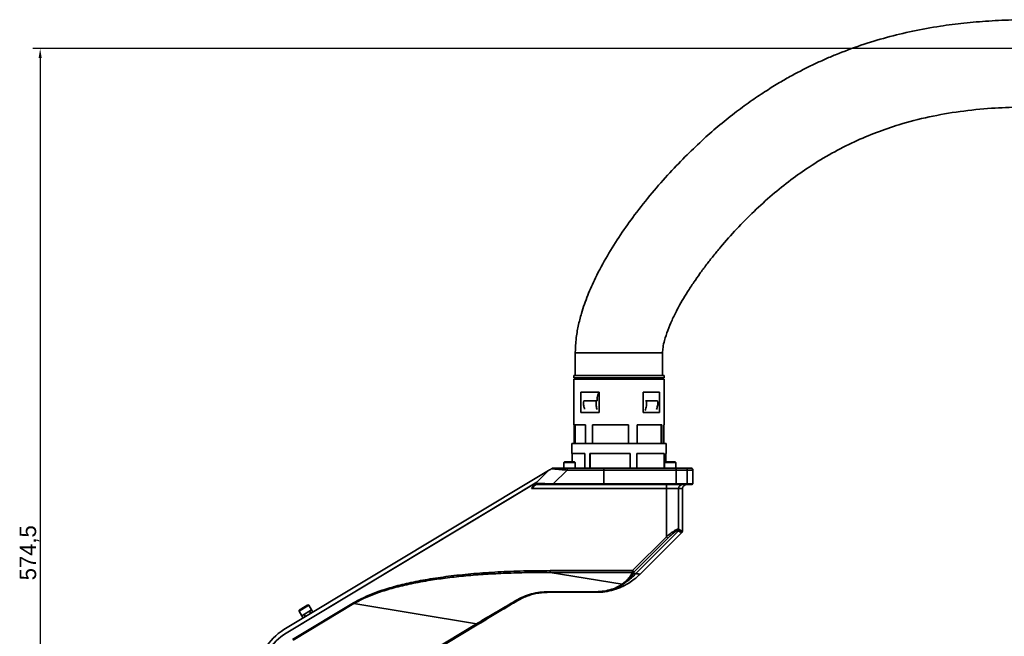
# Model space of a CAD drawing. Header units: millimetres. Extents: x 2633 to 6460, y 1296 to 5553.
# Tile 22 of 29: x 4002 to 4482, y 4460 to 4760. Entities that reach past the tile are written whole.
import ezdxf

# ---------------------------------------------------------------- set-up
doc = ezdxf.new("R2010")
doc.units = ezdxf.units.MM
doc.header["$PDSIZE"] = -1
doc.layers.add('标注层', color=7, linetype='Continuous')
doc.dimstyles.new('ISO-25(3)', dxfattribs={"dimtxt": 8, "dimasz": 4.5, "dimexe": 3.5, "dimexo": 0.625, "dimtad": 1, "dimtoh": 1, "dimdec": 1, "dimtxsty": 'Standard', "dimcen": 2.5, "dimclrd": 4, "dimclre": 4, "dimclrt": 3, "dimadec": 0, "dimazin": 0, "dimtfac": 1, "dimtdec": 1, "dimtmove": 1, "dimatfit": 3, "dimfxl": 1, "dimarcsym": 0})

# ---------------------------------------------------------------- blocks, each defined once
blk = doc.blocks.new('_D')
at = {"layer": 'Defpoints', "color": 0, "transparency": 16777216}
for p in [(5081.79, 4746.06), (4012.4, 4171.57), (4172.67, 4171.57)]:
    blk.add_point(p, dxfattribs=at)
at = {"layer": '标注层', "color": 4, "lineweight": -2, "transparency": 16777216}
for p, q in [((5081.16, 4746.06), (4008.9, 4746.06)), ((4012.4, 4741.56), (4012.4, 4176.07)), ((4172.05, 4171.57), (4008.9, 4171.57))]:
    blk.add_line(p, q, dxfattribs=at)
at = {"layer": '标注层', "color": 4, "transparency": 16777216}
for points in [[(4011.65, 4741.56), (4013.15, 4741.56), (4012.4, 4746.06)], [(4011.65, 4176.07), (4013.15, 4176.07), (4012.4, 4171.57)]]:
    blk.add_solid(points, dxfattribs=at)
at = {"layer": '标注层', "color": 3, "transparency": 16777216, "insert": (4002.44, 4500.69), "char_height": 8, "attachment_point": 2, "rotation": 90}
blk.add_mtext('574,5', dxfattribs=at)

msp = doc.modelspace()

# ---------------------------------------------------------------- linework, layer by layer
at = {"linetype": 'Continuous', "lineweight": 35}
for p, q in [((4273.02, 4597.94), (4273.02, 4586.94)), ((4294.27, 4597.94), (4273.02, 4597.94)), ((4294.27, 4597.94), (4315.52, 4597.94)), ((4315.52, 4586.94), (4315.52, 4597.94)), ((4272.28, 4586.94), (4272.28, 4585.84)), ((4272.28, 4586.94), (4279.59, 4586.94)), ((4272.28, 4585.84), (4279.59, 4585.84)), ((4272.28, 4585.22), (4272.28, 4562.94)), ((4279.59, 4585.22), (4272.28, 4585.22)), ((4273.02, 4585.84), (4273.02, 4585.22)), ((4279.59, 4586.94), (4316.28, 4586.94)), ((4279.59, 4585.84), (4316.28, 4585.84)), ((4316.28, 4585.22), (4279.59, 4585.22)), ((4315.52, 4585.22), (4315.52, 4585.84)), ((4316.28, 4585.84), (4316.28, 4586.94)), ((4316.28, 4562.94), (4316.28, 4585.22)), ((4275.68, 4578.94), (4284.61, 4578.94)), ((4275.68, 4568.94), (4275.68, 4578.94)), ((4284.61, 4578.94), (4284.61, 4568.94)), ((4306.03, 4578.94), (4314.04, 4578.94)), ((4306.03, 4568.94), (4306.03, 4578.94)), ((4314.04, 4578.94), (4314.04, 4568.94)), ((4283.15, 4574.62), (4277.12, 4574.62)), ((4283.15, 4574.62), (4283.61, 4574.62)), ((4307.28, 4574.62), (4307.72, 4574.62)), ((4313.13, 4574.62), (4307.72, 4574.62)), ((4284.61, 4568.94), (4275.68, 4568.94)), ((4314.04, 4568.94), (4306.03, 4568.94)), ((4272.28, 4562.94), (4278, 4562.94)), ((4272.4, 4553.94), (4272.4, 4562.94)), ((4272.94, 4562.94), (4272.94, 4553.94)), ((4278, 4562.94), (4278, 4553.94)), ((4281.34, 4562.94), (4298.95, 4562.94)), ((4281.34, 4553.94), (4281.34, 4562.94)), ((4281.46, 4562.94), (4281.46, 4553.94)), ((4298.95, 4562.94), (4298.95, 4553.94)), ((4303.22, 4562.94), (4315.23, 4562.94)), ((4303.22, 4553.94), (4303.22, 4562.94)), ((4314.8, 4553.94), (4314.8, 4562.94)), ((4315.23, 4562.94), (4315.23, 4553.94)), ((4316.15, 4562.94), (4316.28, 4562.94)), ((4316.15, 4553.94), (4316.15, 4562.94)), ((4271.28, 4553.94), (4271.28, 4548.94)), ((4271.28, 4553.94), (4278.92, 4553.94)), ((4278.92, 4553.94), (4317.28, 4553.94)), ((4317.28, 4548.94), (4317.28, 4553.94)), ((4271.48, 4544.94), (4271.48, 4548.94)), ((4271.55, 4548.94), (4271.55, 4544.94)), ((4277.69, 4548.94), (4277.69, 4541.94)), ((4280.18, 4541.94), (4280.18, 4548.94)), ((4280.19, 4548.94), (4280.18, 4548.94)), ((4280.19, 4548.94), (4280.19, 4541.94)), ((4299.75, 4548.94), (4299.75, 4541.94)), ((4302.94, 4541.94), (4302.94, 4548.94)), ((4316.25, 4541.94), (4316.25, 4548.94)), ((4316.35, 4548.94), (4316.25, 4548.94)), ((4316.35, 4548.94), (4316.35, 4541.94)), ((4317.06, 4548.94), (4317.14, 4548.94)), ((4317.06, 4544.94), (4317.06, 4548.94)), ((4262.01, 4541.94), (4262.01, 4541.94)), ((4267.82, 4544.94), (4267.52, 4544.64)), ((4267.52, 4544.64), (4267.52, 4541.94)), ((4273.02, 4544.64), (4267.52, 4544.64)), ((4267.82, 4544.94), (4272.72, 4544.94)), ((4268.95, 4541.94), (4286.77, 4541.94)), ((4273.02, 4544.64), (4272.72, 4544.94)), ((4273.02, 4541.94), (4273.02, 4544.64)), ((4286.77, 4541.94), (4322.1, 4541.94)), ((4316.82, 4544.94), (4316.52, 4544.64)), ((4316.52, 4544.64), (4316.52, 4541.94)), ((4322.02, 4544.64), (4316.52, 4544.64)), ((4316.82, 4544.94), (4321.72, 4544.94)), ((4322.02, 4544.64), (4321.72, 4544.94)), ((4322.02, 4541.94), (4322.02, 4544.64)), ((4260.01, 4540.73), (4131.14, 4463.3)), ((4253.72, 4534.39), (4260.16, 4540.82)), ((4262.19, 4534.24), (4268.99, 4540.94)), ((4268.99, 4540.94), (4286.85, 4540.94)), ((4286.85, 4540.94), (4286.85, 4534.24)), ((4322.18, 4540.94), (4286.85, 4540.94)), ((4322.18, 4534.24), (4322.18, 4540.94)), ((4322.18, 4540.94), (4327.57, 4540.94)), ((4327.57, 4534.24), (4327.57, 4540.94)), ((4330.27, 4540.94), (4327.57, 4540.94)), ((4330.27, 4534.24), (4330.27, 4540.94)), ((4132.17, 4461.59), (4254.31, 4534.98)), ((4132.17, 4461.59), (4251.75, 4533.44)), ((4251.7, 4531.94), (4252.6, 4533.27)), ((4252.83, 4532.93), (4251.7, 4531.94)), ((4317.39, 4531.94), (4251.7, 4531.94)), ((4251.94, 4533.44), (4251.75, 4533.44)), ((4252.85, 4533.52), (4253.7, 4534.03)), ((4253.82, 4534.45), (4253.72, 4534.39)), ((4254.03, 4533.94), (4253.94, 4533.89)), ((4262.19, 4534.24), (4286.85, 4534.24)), ((4286.83, 4533.94), (4322.15, 4533.94)), ((4286.85, 4534.24), (4322.18, 4534.24)), ((4317.39, 4531.94), (4317.39, 4533.94)), ((4317.39, 4531.94), (4323.32, 4531.94)), ((4317.39, 4508.47), (4317.39, 4531.94)), ((4322.18, 4534.24), (4327.57, 4534.24)), ((4323.32, 4531.94), (4323.32, 4512.29)), ((4325.27, 4531.94), (4323.32, 4531.94)), ((4325.27, 4511.35), (4325.27, 4531.94)), ((4330.27, 4534.24), (4327.57, 4534.24)), ((4323.32, 4512.29), (4323.19, 4512.32)), ((4300.91, 4491.99), (4317.39, 4508.47)), ((4318.09, 4507.78), (4301.61, 4491.3)), ((4302.5, 4490.59), (4323.3, 4511.39)), ((4324.91, 4510.58), (4304.56, 4490.23)), ((4317.39, 4508.47), (4318.09, 4507.78)), ((4323.03, 4511.6), (4322.92, 4511.63)), ((4323.3, 4511.39), (4323.03, 4511.6)), ((4323.6, 4512.09), (4323.32, 4512.29)), ((4325.27, 4511.35), (4325.2, 4511.28)), ((4260.8, 4491.99), (4300.91, 4491.99)), ((4260.8, 4491.15), (4260.8, 4491.99)), ((4295.9, 4485.39), (4260.8, 4491.15)), ((4300.91, 4491.15), (4260.8, 4491.15)), ((4300.5, 4490.44), (4300.91, 4491.15)), ((4300.91, 4491.99), (4300.91, 4491.15)), ((4301.61, 4491.3), (4300.91, 4491.99)), ((4301.61, 4491.3), (4301.2, 4490.59)), ((4301.2, 4490.59), (4302.5, 4490.59)), ((4304.56, 4490.23), (4304.17, 4489.84)), ((4295.9, 4485.39), (4297.46, 4486.64)), ((4296.38, 4485.37), (4298.01, 4486.67)), ((4282.21, 4481.44), (4259.93, 4481.44)), ((4260.01, 4481.75), (4282.26, 4481.69)), ((4135.38, 4458.49), (4164.98, 4476.28)), ((4165.18, 4475.96), (4135.57, 4458.18)), ((4143.2, 4475.17), (4138.49, 4472.34)), ((4138.59, 4472.75), (4142.79, 4475.28)), ((4143.2, 4475.17), (4142.79, 4475.28)), ((4144.59, 4472.86), (4143.2, 4475.17)), ((4164.98, 4476.28), (4165.18, 4475.96)), ((4224.96, 4466.16), (4165.18, 4475.96)), ((4138.59, 4472.75), (4138.49, 4472.34)), ((4138.49, 4472.34), (4139.88, 4470.03)), ((4144.59, 4472.86), (4139.88, 4470.03)), ((4139.88, 4470.03), (4140.53, 4468.94)), ((4140.95, 4470.67), (4141.6, 4469.59)), ((4144.17, 4471.13), (4143.52, 4472.21)), ((4145.24, 4471.78), (4144.59, 4472.86)), ((4170.65, 4433.53), (4224.96, 4466.16)), ((4225.29, 4465.62), (4170.97, 4432.99)), ((4224.96, 4466.16), (4225.29, 4465.62))]:
    msp.add_line(p, q, dxfattribs=at)
at = {"linetype": 'Continuous', "lineweight": 35, "flags": 128}
for points in [[(4286.79, 4481.64), (4286.29, 4481.58), (4283.35, 4481.44)], [(4244.08, 4477.44), (4244.15, 4477.37), (4244.21, 4477.3), (4244.27, 4477.25), (4244.32, 4477.2), (4244.37, 4477.17), (4244.41, 4477.15), (4244.45, 4477.15), (4244.48, 4477.15)]]:
    msp.add_lwpolyline(points, dxfattribs=at)
at = {"linetype": 'Continuous', "lineweight": 35}
for centre, radius, start, end in [((4262.85, 4538.94), 3, 90, 115.5171), ((4262.45, 4541.19), 6.55, 357.8148, 6.5815), ((4283.78, 4541.19), 3.08, 355.3805, 14.114), ((4319.11, 4541.19), 3.08, 355.3805, 14.114), ((4326.58, 4540.95), 0.991, 359.4845, 89.4751), ((4329.27, 4540.94), 1, 0, 90), ((4251.94, 4535.44), 2, 270, 315), ((4253.95, 4534.19), 0.302, 137.741, 267.891), ((4254.03, 4534.24), 0.3, 135.3102, 269.5471), ((4258.67, 4534.16), 3.51, 356.3281, 1.2225), ((4285.93, 4534.16), 0.925, 345.886, 4.6195), ((4321.26, 4534.16), 0.925, 345.886, 4.6195), ((4325.31, 4531.95), 1.99, 90.3543, 180.35), ((4327.27, 4531.94), 2, 90, 180), ((4327.28, 4534.24), 0.297, 270.5249, 0.5155), ((4329.97, 4534.24), 0.3, 270, 0), ((4322.17, 4512.32), 1.02, 317.1593, 0.1503), ((4322.3, 4512.31), 1.01, 315.3352, 358.9756), ((4322.59, 4512.11), 1.01, 315.1381, 358.9284), ((4324.2, 4511.28), 0.999, 315.0044, 0.0563), ((4324.27, 4511.35), 1, 315, 360), ((4281.11, 4510.56), 29.27, 305.268, 316.9652), ((4300.67, 4491.32), 0.896, 259.0235, 305.8076), ((4301.08, 4492.03), 0.896, 259.0235, 305.8076), ((4296.17, 4485.98), 0.649, 245.7262, 289.2996), ((4297.71, 4487.35), 0.746, 250.8786, 293.7962), ((4259.48, 4481.71), 0.523, 328.2976, 4.1249), ((4281.76, 4481.66), 0.5, 333.7307, 3.4564), ((4144.27, 4441.44), 25.5, 121, 180), ((4144.27, 4441.44), 23.5, 121, 180)]:
    msp.add_arc(centre, radius, start, end, dxfattribs=at)
for points, knots in [([(4748.69, 4628.49), (4748.66, 4629.86), (4748.58, 4633.43), (4747.99, 4639.05), (4747.01, 4645.22), (4745.7, 4650.99), (4743.82, 4657.42), (4741.23, 4664.29), (4737.83, 4671.35), (4734.07, 4677.79), (4730.08, 4683.57), (4726.01, 4688.66), (4722.18, 4692.93), (4718.41, 4696.73), (4713.13, 4701.6), (4705.84, 4707.46), (4696.19, 4713.99), (4685.54, 4720.08), (4673.92, 4725.72), (4660.89, 4731.1), (4646.51, 4736.12), (4630.89, 4740.71), (4614.7, 4744.76), (4598.13, 4748.31), (4582.55, 4751.21), (4568.06, 4753.65), (4554.7, 4755.64), (4541.25, 4757.33), (4527.92, 4758.67), (4514.37, 4759.64), (4500.83, 4760.15), (4487.38, 4760.15), (4474.6, 4759.62), (4462.47, 4758.6), (4450.11, 4757.01), (4437.53, 4754.74), (4424.61, 4751.63), (4412.07, 4747.82), (4402.02, 4744.07), (4394.36, 4740.82), (4388.97, 4738.34), (4383.61, 4735.69), (4378.1, 4732.76), (4372.25, 4729.42), (4365.83, 4725.47), (4358.85, 4720.8), (4351.28, 4715.29), (4343.44, 4709.05), (4335.4, 4702.04), (4327.22, 4694.27), (4318.77, 4685.5), (4310.21, 4675.74), (4302.21, 4665.68), (4294.94, 4655.46), (4288.5, 4645.27), (4283.16, 4635.43), (4278.97, 4626.04), (4276.2, 4618.19), (4274.38, 4611.02), (4273.26, 4604.58), (4273.1, 4600.18), (4273.02, 4597.94)], [0, 0, 0, 0, 0.006703, 0.017508, 0.027715, 0.037363, 0.046481, 0.060565, 0.07334, 0.084873, 0.097148, 0.107774, 0.116809, 0.125302, 0.134008, 0.152077, 0.171094, 0.191128, 0.212232, 0.234426, 0.260261, 0.28693, 0.314286, 0.342097, 0.370062, 0.392063, 0.414167, 0.43637, 0.458552, 0.479901, 0.503023, 0.525, 0.545895, 0.56577, 0.584684, 0.607051, 0.628458, 0.649849, 0.671325, 0.680993, 0.6907, 0.700452, 0.710319, 0.721298, 0.73353, 0.747252, 0.762533, 0.779464, 0.796384, 0.814847, 0.834804, 0.856103, 0.878523, 0.897866, 0.917615, 0.937617, 0.952747, 0.968036, 0.978401, 0.989012, 1, 1, 1, 1]), ([(4315.52, 4597.94), (4315.58, 4598.82), (4315.7, 4600.9), (4316.56, 4604.57), (4318.02, 4609.03), (4320.09, 4613.94), (4322.49, 4618.78), (4325.03, 4623.34), (4327.78, 4627.87), (4330.64, 4632.25), (4333.71, 4636.64), (4336.86, 4640.88), (4340.24, 4645.2), (4345.09, 4651.08), (4351.61, 4658.41), (4359.98, 4666.9), (4368.78, 4674.88), (4377.77, 4682.1), (4387.44, 4688.93), (4397.75, 4695.21), (4408.74, 4700.8), (4419.66, 4705.4), (4431.8, 4709.53), (4445.35, 4713.03), (4460.45, 4715.65), (4475.17, 4717.12), (4489.64, 4717.71), (4504.02, 4717.58), (4519.15, 4716.77), (4535.08, 4715.29), (4551.83, 4713.16), (4569.39, 4710.39), (4585.16, 4707.53), (4599.08, 4704.66), (4611.12, 4701.89), (4623.7, 4698.58), (4636.61, 4694.62), (4649.56, 4689.92), (4661.16, 4684.81), (4671.18, 4679.43), (4679.55, 4674.04), (4687.07, 4668.06), (4692.89, 4662.15), (4697.18, 4656.56), (4700.3, 4651.45), (4702.48, 4646.69), (4703.97, 4642.39), (4704.97, 4638.6), (4705.7, 4634.55), (4706.1, 4631.22), (4706.16, 4629.24), (4706.17, 4628.72)], [0, 0, 0, 0, 0.005547, 0.013039, 0.023612, 0.034997, 0.046477, 0.057527, 0.067774, 0.079732, 0.090363, 0.101425, 0.112914, 0.124772, 0.149329, 0.174489, 0.199605, 0.223894, 0.246833, 0.273934, 0.299633, 0.324244, 0.348267, 0.380106, 0.412065, 0.44442, 0.472952, 0.50298, 0.534658, 0.568104, 0.603416, 0.640684, 0.679778, 0.704038, 0.729974, 0.757324, 0.785737, 0.814748, 0.843804, 0.865259, 0.886137, 0.906242, 0.925515, 0.938017, 0.950421, 0.963021, 0.970843, 0.978988, 0.987571, 0.996717, 1, 1, 1, 1]), ([(4284.61, 4578.47), (4284.5, 4578.37), (4284.11, 4578.01), (4283.79, 4576.98), (4283.57, 4575.76), (4283.65, 4574.99), (4283.68, 4574.62)], [0, 0, 0, 0, 0.131698, 0.472206, 0.741724, 1, 1, 1, 1]), ([(4277.12, 4574.62), (4277.08, 4573.78), (4277.01, 4572.38), (4277.41, 4571.12), (4277.57, 4570.62)], [0, 0, 0, 0, 0.597859, 1, 1, 1, 1]), ([(4283.15, 4574.62), (4283.11, 4573.78), (4283.05, 4572.3), (4283.47, 4570.97), (4283.66, 4570.38)], [0, 0, 0, 0, 0.563618, 1, 1, 1, 1]), ([(4307.72, 4574.62), (4307.76, 4573.79), (4307.82, 4572.14), (4307.28, 4570.65), (4307.02, 4569.92)], [0, 0, 0, 0, 0.505345, 1, 1, 1, 1]), ([(4313.13, 4574.62), (4313.17, 4573.78), (4313.24, 4572.31), (4312.77, 4570.99), (4312.57, 4570.41)], [0, 0, 0, 0, 0.567733, 1, 1, 1, 1]), ([(4271.42, 4548.94), (4271.38, 4548.94), (4271.26, 4548.94), (4272.28, 4548.94), (4274.34, 4548.94), (4276.58, 4548.94), (4277.69, 4548.94)], [0, 0, 0, 0, 0.118709, 0.412472, 0.706236, 1, 1, 1, 1]), ([(4260.16, 4540.82), (4260.18, 4540.84), (4260.22, 4540.86), (4260.61, 4541.1), (4261.08, 4541.38), (4261.41, 4541.58), (4261.46, 4541.61)], [0, 0, 0, 0, 0.207367, 0.46704, 0.922102, 1, 1, 1, 1]), ([(4261.46, 4541.61), (4261.52, 4541.64), (4261.6, 4541.69), (4261.72, 4541.76), (4261.81, 4541.82), (4261.88, 4541.86), (4261.95, 4541.9), (4262.01, 4541.94), (4262.01, 4541.94), (4262.01, 4541.94)], [0, 0, 0, 0, 0.1830071, 0.2816473, 0.3648623, 0.4484253, 0.5430286, 0.6954395, 1, 1, 1, 1]), ([(4261.46, 4541.61), (4261.89, 4541.57), (4262.72, 4541.5), (4264.7, 4541.32), (4266.81, 4541.14), (4268.26, 4541), (4268.99, 4540.94)], [0, 0, 0, 0, 0.257743, 0.508766, 0.75569, 1, 1, 1, 1]), ([(4262.01, 4541.94), (4262.18, 4541.94), (4262.5, 4541.94), (4263.47, 4541.94), (4264.94, 4541.94), (4266.91, 4541.94), (4268.27, 4541.94), (4268.95, 4541.94)], [0, 0, 0, 0, 0.125587, 0.250857, 0.500837, 0.750859, 1, 1, 1, 1]), ([(4322.1, 4541.94), (4322.59, 4541.94), (4323.7, 4541.94), (4325.09, 4541.94), (4326.15, 4541.94), (4326.44, 4541.94), (4326.59, 4541.94)], [0, 0, 0, 0, 0.232177, 0.515549, 0.755233, 1, 1, 1, 1]), ([(4326.59, 4541.94), (4327.37, 4541.94), (4328.93, 4541.94), (4329.16, 4541.94), (4329.27, 4541.94)], [0, 0, 0, 0, 0.49887, 1, 1, 1, 1]), ([(4252.83, 4532.93), (4252.81, 4532.94), (4252.78, 4532.97), (4252.73, 4533.02), (4252.68, 4533.07), (4252.65, 4533.13), (4252.62, 4533.18), (4252.61, 4533.22), (4252.6, 4533.26), (4252.61, 4533.28), (4252.62, 4533.28)], [0, 0, 0, 0, 0.124943, 0.250001, 0.375054, 0.500001, 0.624951, 0.749999, 0.87506, 1, 1, 1, 1]), ([(4252.62, 4533.29), (4252.87, 4533.54), (4253.23, 4533.9), (4253.58, 4534.25), (4253.68, 4534.34), (4253.72, 4534.39)], [0, 0, 0, 0, 0.533338, 0.774364, 1, 1, 1, 1]), ([(4253.94, 4533.89), (4253.89, 4533.85), (4253.79, 4533.76), (4253.44, 4533.46), (4253.08, 4533.14), (4252.83, 4532.93)], [0, 0, 0, 0, 0.216346, 0.459041, 1, 1, 1, 1]), ([(4253.82, 4534.45), (4253.92, 4534.45), (4254.12, 4534.44), (4255.13, 4534.42), (4256.94, 4534.37), (4259.5, 4534.31), (4261.29, 4534.26), (4262.19, 4534.24)], [0, 0, 0, 0, 0.126795, 0.253567, 0.503353, 0.751374, 1, 1, 1, 1]), ([(4254.03, 4533.94), (4254.13, 4533.94), (4254.32, 4533.94), (4255.31, 4533.94), (4257.08, 4533.94), (4259.56, 4533.94), (4261.31, 4533.94), (4262.18, 4533.94)], [0, 0, 0, 0, 0.124975, 0.25056, 0.499971, 0.749319, 1, 1, 1, 1]), ([(4322.15, 4533.94), (4322.75, 4533.94), (4323.97, 4533.94), (4325.55, 4533.94), (4326.77, 4533.94), (4327.11, 4533.94), (4327.28, 4533.94)], [0, 0, 0, 0, 0.243305, 0.5, 0.756695, 1, 1, 1, 1]), ([(4329.97, 4533.94), (4329.86, 4533.94), (4329.63, 4533.94), (4328.06, 4533.94), (4327.28, 4533.94)], [0, 0, 0, 0, 0.50113, 1, 1, 1, 1]), ([(4323.19, 4512.32), (4323.09, 4512.31), (4322.9, 4512.28), (4322.24, 4512), (4321.04, 4511.27), (4319.27, 4510), (4318.02, 4508.99), (4317.39, 4508.47)], [0, 0, 0, 0, 0.107044, 0.216966, 0.46053, 0.727812, 1, 1, 1, 1]), ([(4322.92, 4511.63), (4322.84, 4511.61), (4322.67, 4511.58), (4322.11, 4511.29), (4321.11, 4510.56), (4319.65, 4509.31), (4318.62, 4508.3), (4318.09, 4507.78)], [0, 0, 0, 0, 0.105726, 0.214354, 0.448062, 0.711331, 1, 1, 1, 1]), ([(4323.3, 4511.39), (4323.7, 4511.09), (4324.5, 4510.48), (4324.77, 4510.54), (4324.91, 4510.58)], [0, 0, 0, 0, 0.4917924, 1, 1, 1, 1]), ([(4325.2, 4511.28), (4325.07, 4511.25), (4324.79, 4511.18), (4324, 4511.78), (4323.6, 4512.09)], [0, 0, 0, 0, 0.500642, 1, 1, 1, 1]), ([(4164.98, 4476.28), (4166.81, 4477.28), (4170.69, 4479.41), (4177.28, 4481.96), (4184.8, 4484.29), (4193.26, 4486.32), (4202.61, 4488.06), (4212.8, 4489.49), (4223.79, 4490.61), (4235.53, 4491.41), (4247.94, 4491.91), (4256.44, 4491.96), (4260.8, 4491.99)], [0, 0, 0, 0, 0.0636, 0.135478, 0.215754, 0.304547, 0.401596, 0.506706, 0.619594, 0.739804, 0.866665, 1, 1, 1, 1]), ([(4260.8, 4491.15), (4257.08, 4491.13), (4249.86, 4491.11), (4239.39, 4490.79), (4229.41, 4490.27), (4219.94, 4489.53), (4210.95, 4488.56), (4202.05, 4487.31), (4193.33, 4485.74), (4184.88, 4483.76), (4177.4, 4481.49), (4170.85, 4479.01), (4166.98, 4476.93), (4165.18, 4475.96)], [0, 0, 0, 0, 0.114363, 0.221572, 0.321648, 0.421034, 0.513476, 0.599018, 0.697086, 0.785395, 0.865324, 0.937109, 1, 1, 1, 1]), ([(4286.24, 4481.58), (4287.73, 4481.79), (4289.87, 4482.08), (4292.65, 4482.91), (4294.64, 4483.63), (4296.79, 4484.59), (4299.23, 4485.96), (4301.93, 4487.81), (4303.63, 4489.39), (4304.53, 4490.23)], [0, 0, 0, 0, 0.22986, 0.329144, 0.421851, 0.532771, 0.666886, 0.823211, 1, 1, 1, 1]), ([(4297.46, 4486.64), (4298.05, 4487.23), (4299.27, 4488.45), (4300.08, 4489.76), (4300.5, 4490.44)], [0, 0, 0, 0, 0.481956, 1, 1, 1, 1]), ([(4298.01, 4486.67), (4298.62, 4487.27), (4299.89, 4488.52), (4300.75, 4489.88), (4301.2, 4490.59)], [0, 0, 0, 0, 0.477633, 1, 1, 1, 1]), ([(4302.5, 4490.59), (4303.11, 4490.48), (4304.18, 4490.29), (4304.36, 4490.26), (4304.43, 4490.25)], [0, 0, 0, 0, 0.57321, 1, 1, 1, 1]), ([(4282.21, 4481.44), (4283.55, 4481.49), (4286.24, 4481.58), (4290.13, 4482.41), (4293.7, 4483.7), (4295.49, 4484.81), (4296.38, 4485.37)], [0, 0, 0, 0, 0.250164, 0.500819, 0.750744, 1, 1, 1, 1]), ([(4282.26, 4481.69), (4283.56, 4481.73), (4286.14, 4481.82), (4289.9, 4482.59), (4293.34, 4483.81), (4295.05, 4484.87), (4295.9, 4485.39)], [0, 0, 0, 0, 0.2514816, 0.502338, 0.7516327, 1, 1, 1, 1]), ([(4244.08, 4477.44), (4245.29, 4478.09), (4247.7, 4479.4), (4251.66, 4480.73), (4255.8, 4481.6), (4258.6, 4481.7), (4260.01, 4481.75)], [0, 0, 0, 0, 0.249572, 0.500009, 0.749504, 1, 1, 1, 1]), ([(4259.93, 4481.44), (4259.03, 4481.42), (4257.23, 4481.37), (4254.52, 4480.99), (4251.88, 4480.38), (4249.32, 4479.54), (4246.84, 4478.49), (4245.27, 4477.61), (4244.48, 4477.15)], [0, 0, 0, 0, 0.165304, 0.330295, 0.498576, 0.662262, 0.827905, 1, 1, 1, 1]), ([(4283.35, 4481.44), (4283.3, 4481.44), (4283.2, 4481.44), (4282.54, 4481.44), (4282.21, 4481.44)], [0, 0, 0, 0, 0.49848, 1, 1, 1, 1]), ([(4224.96, 4466.16), (4227.21, 4467.49), (4231.59, 4470.07), (4237.98, 4473.84), (4242.08, 4476.26), (4244.08, 4477.44)], [0, 0, 0, 0, 0.349313, 0.681817, 1, 1, 1, 1]), ([(4244.48, 4477.15), (4242.45, 4475.93), (4238.31, 4473.45), (4231.89, 4469.59), (4227.51, 4466.96), (4225.29, 4465.62)], [0, 0, 0, 0, 0.321343, 0.655165, 1, 1, 1, 1])]:
    msp.add_open_spline(points, degree=3, knots=knots, dxfattribs=at)
for points in [[(4280.18, 4548.94), (4281.62, 4548.94), (4284.48, 4548.94), (4289.45, 4548.94), (4294.64, 4548.94), (4298.04, 4548.94), (4299.75, 4548.94)], [(4302.94, 4548.94), (4304.52, 4548.94), (4307.68, 4548.94), (4310.16, 4548.94), (4311.4, 4548.94)], [(4311.4, 4548.94), (4312.47, 4548.94), (4314.62, 4548.94), (4315.77, 4548.94), (4316.35, 4548.94)], [(4262.18, 4533.94), (4266.29, 4533.94), (4274.52, 4533.94), (4282.73, 4533.94), (4286.83, 4533.94)]]:
    msp.add_open_spline(points, degree=3, dxfattribs=at)

# ---------------------------------------------------------------- dimensions: what is measured, and where the dimension line sits
at = {"layer": '标注层'}
dim = msp.add_linear_dim(base=(4012.4, 4171.57), p1=(5081.79, 4746.06), p2=(4172.67, 4171.57), angle=90, dimstyle='ISO-25(3)', dxfattribs=at)
dim.commit()
dim.dimension.update_dxf_attribs({"geometry": '_D', "text_midpoint": (4012.4, 4500.69), "dimtype": 160})

doc.saveas('drawing.dxf')
